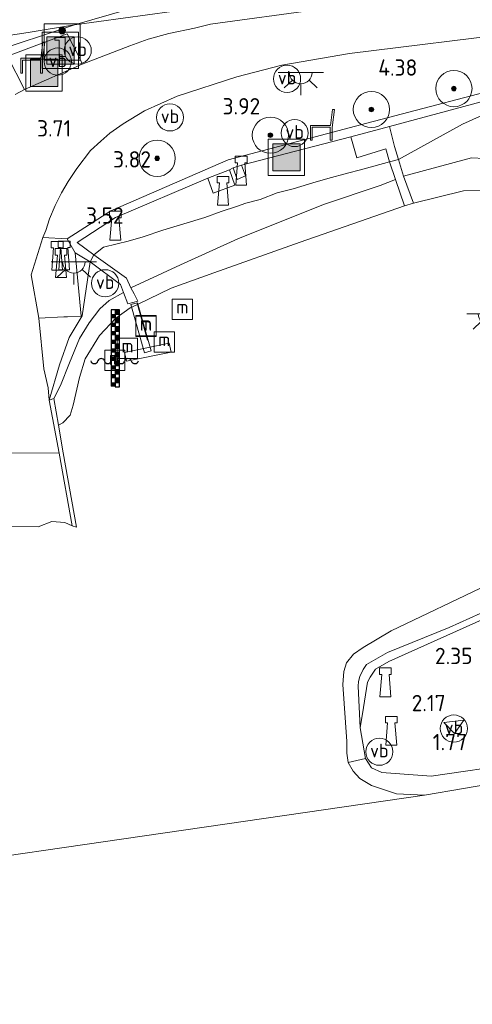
# Model space of a CAD drawing. Extents: x 130905 to 137824, y 412333 to 417928.
# Tile 28 of 256: x 131641 to 131691, y 413764 to 413873. Entities that reach past the tile are written whole.
import ezdxf
from ezdxf.enums import TextEntityAlignment as Align

# ---------------------------------------------------------------- set-up
doc = ezdxf.new("R2010")
doc.units = 0
for name, color, linetype, lineweight in [('B-ME-GK-BESCHOEIING_DAMWAND-GV', 130, 'Continuous', 18), ('B-ME-GR-BOOM-S', 90, 'Continuous', 25), ('B-ME-GR-GRAS-GV', 60, 'Continuous', 13), ('B-ME-GW-TALUD_KRUIN-G', 90, 'Continuous', 18), ('B-ME-GW-TALUD_TEEN-G', 90, 'Continuous', 18), ('B-ME-IE-MEUBILAIR_WATERWEGMEUBILAIR-S', 150, 'Continuous', 25), ('B-ME-IE-MEUBILAIR_WEGMEUBILAIR-S', 7, 'Continuous', 25), ('B-ME-IE-TERREINAFSCHEIDING_KUNSTMATIG_HEKWERK-G', 20, 'IE-TERREINAFSCHEIDING-KUNSTMATIG', 18), ('B-ME-KL-ET_LS_OV_LICHTPUNT-S', 190, 'Continuous', 25), ('B-ME-KW-KUNSTWERK_BRUG-GV', 170, 'Continuous', 18), ('B-ME-KW-KUNSTWERK_STEIGER-GV', 170, 'Continuous', 18), ('B-ME-OB-BEKLEDING_STEEN-GV', 30, 'Continuous', 18), ('B-ME-OB-BEKLEDING_STORTSTEEN-GV', 30, 'Continuous', 18), ('B-ME-OB-OEVERVOORZIENING-G', 7, 'Continuous', 18), ('B-ME-OG-WATER_HAVEN-GV', 170, 'Continuous', 18), ('B-ME-OG-WATER_RIVIER-GV', 130, 'Continuous', 18), ('B-ME-OG-WEG_TRAP-GV', 7, 'Continuous', 18), ('B-ME-VH-GOOT-GV', 170, 'Continuous', 18), ('B-ME-VH-VERHARDING_ASFALT-GV', 252, 'Continuous', 18), ('B-ME-VH-VERHARDING_BETON-GV', 252, 'Continuous', 18), ('B-ME-VH-VERHARDING_TEGEL-GV', 252, 'Continuous', 18), ('X-XX-AL-HOOGTELABEL-S', 7, 'Continuous', 25)]:
    doc.layers.add(name, color=color, linetype=linetype, lineweight=lineweight)
doc.styles.add('NLCS-ISO', font='NLCS-ISO.ttf')
doc.styles.add('NLCS-ISO-ANNOTATIVE-T18', font='NLCS-ISO.ttf', dxfattribs={"height": 1.8})
doc.linetypes.add('IE-TERREINAFSCHEIDING-KUNSTMATIG', pattern='A,4,[82,NLCS.SHX,S=0.75,R=90,X=0,Y=0],4,-2', length=10)

# ---------------------------------------------------------------- blocks, each defined once
blk = doc.blocks.new('SAL-HOOGTELABEL-SO')
at = {"color": 0, "linetype": 'ByBlock', "lineweight": -2, "style": 'NLCS-ISO-ANNOTATIVE-T18'}
blk.add_attdef('HOOGTE', text='', height=1.8, dxfattribs=at).set_placement((2.79, 0), align=Align.RIGHT)
blk = doc.blocks.new('SIE-WEG_ZITBANK-SO')
at = {"color": 0, "linetype": 'ByBlock', "lineweight": 18}
blk.add_lwpolyline([(-0.91, -1.63), (-0.91, -0.2), (1.09, -0.2), (1.09, -1.63), (1.29, -1.63), (1.29, -0.21), (1.54, 1.78), (1.33, 1.78), (1.11, 0), (-1.11, 0), (-1.11, -1.63)], close=True, dxfattribs=at)
blk = doc.blocks.new('SGR-BOOM_01-SO')
at = {"linetype": 'ByBlock', "lineweight": 18}
h = blk.add_hatch(color=0, dxfattribs=at)
h.dxf.hatch_style = 1
edge = h.paths.add_edge_path()
edge.add_arc((0, 0), 0.25, 0, 360)
at = {"color": 0, "linetype": 'ByBlock', "lineweight": 18}
for radius in [2, 0.25]:
    blk.add_circle((0, 0), radius, dxfattribs=at)
blk = doc.blocks.new('SIE-WATER_WATERSTANDMETER-SO')
h = blk.add_hatch(color=256)
h.dxf.hatch_style = 1
h.paths.add_polyline_path([(0.46, 5.64), (0, 5.64), (0, 5.17), (0.46, 5.17)])
h = blk.add_hatch(color=256)
h.dxf.hatch_style = 1
h.paths.add_polyline_path([(0, 5.17), (-0.46, 5.17), (-0.46, 4.7), (0, 4.7)])
h = blk.add_hatch(color=256)
h.dxf.hatch_style = 1
h.paths.add_polyline_path([(0.46, 4.7), (0, 4.7), (0, 4.22), (0.46, 4.22)])
h = blk.add_hatch(color=256)
h.dxf.hatch_style = 1
h.paths.add_polyline_path([(0, 4.22), (-0.46, 4.22), (-0.46, 3.75), (0, 3.75)])
h = blk.add_hatch(color=256)
h.dxf.hatch_style = 1
h.paths.add_polyline_path([(0, 3.28), (-0.46, 3.28), (-0.46, 2.81), (0, 2.81)])
h = blk.add_hatch(color=256)
h.dxf.hatch_style = 1
h.paths.add_polyline_path([(0.46, 3.75), (0, 3.75), (0, 3.28), (0.46, 3.28)])
h = blk.add_hatch(color=256)
h.dxf.hatch_style = 1
h.paths.add_polyline_path([(0, 2.34), (-0.46, 2.34), (-0.46, 1.86), (0, 1.86)])
h = blk.add_hatch(color=256)
h.dxf.hatch_style = 1
h.paths.add_polyline_path([(0.46, 2.81), (0, 2.81), (0, 2.34), (0.46, 2.34)])
h = blk.add_hatch(color=256)
h.dxf.hatch_style = 1
h.paths.add_polyline_path([(0, 1.39), (-0.46, 1.39), (-0.46, 0.92), (0, 0.92)])
h = blk.add_hatch(color=256)
h.dxf.hatch_style = 1
h.paths.add_polyline_path([(0.46, 1.86), (0, 1.86), (0, 1.39), (0.46, 1.39)])
h = blk.add_hatch(color=256)
h.dxf.hatch_style = 1
h.paths.add_polyline_path([(0, 0.45), (-0.46, 0.45), (-0.46, -0.02), (0, -0.02)])
h = blk.add_hatch(color=256)
h.dxf.hatch_style = 1
h.paths.add_polyline_path([(0.46, 0.92), (0, 0.92), (0, 0.45), (0.46, 0.45)])
h = blk.add_hatch(color=256)
h.dxf.hatch_style = 1
h.paths.add_polyline_path([(0, -0.49), (-0.46, -0.49), (-0.46, -0.97), (0, -0.97)])
h = blk.add_hatch(color=256)
h.dxf.hatch_style = 1
h.paths.add_polyline_path([(0.46, -0.02), (0, -0.02), (0, -0.49), (0.46, -0.49)])
h = blk.add_hatch(color=256)
h.dxf.hatch_style = 1
h.paths.add_polyline_path([(0.46, -0.97), (0, -0.97), (0, -1.44), (0.46, -1.44)])
h = blk.add_hatch(color=256)
h.dxf.hatch_style = 1
h.paths.add_polyline_path([(0, -1.44), (-0.46, -1.44), (-0.46, -1.91), (0, -1.91)])
h = blk.add_hatch(color=256)
h.dxf.hatch_style = 1
h.paths.add_polyline_path([(0.46, -1.91), (0, -1.91), (0, -2.38), (0.46, -2.38)])
h = blk.add_hatch(color=256)
h.dxf.hatch_style = 1
h.paths.add_polyline_path([(0, -2.38), (-0.46, -2.38), (-0.46, -2.85), (0, -2.85)])
blk.add_lwpolyline([(0.46, -2.79), (0.46, 5.64), (-0.46, 5.64), (-0.46, -2.79)])
for points in [[(0.46, 5.64), (0, 5.64), (0, 5.17), (0.46, 5.17)], [(0.46, 5.17), (0, 5.17), (0, 4.7), (0.46, 4.7)], [(0.46, 4.7), (0, 4.7), (0, 4.22), (0.46, 4.22)], [(0.46, 4.22), (0, 4.22), (0, 3.75), (0.46, 3.75)], [(0.46, 3.75), (0, 3.75), (0, 3.28), (0.46, 3.28)], [(0.46, 3.28), (0, 3.28), (0, 2.81), (0.46, 2.81)], [(0.46, 2.81), (0, 2.81), (0, 2.34), (0.46, 2.34)], [(0.46, 2.34), (0, 2.34), (0, 1.86), (0.46, 1.86)], [(0.46, 1.86), (0, 1.86), (0, 1.39), (0.46, 1.39)], [(0.46, 1.39), (0, 1.39), (0, 0.92), (0.46, 0.92)], [(0.46, 0.92), (0, 0.92), (0, 0.45), (0.46, 0.45)], [(0.46, 0.45), (0, 0.45), (0, -0.02), (0.46, -0.02)], [(0.46, -0.02), (0, -0.02), (0, -0.49), (0.46, -0.49)], [(0.46, -0.49), (0, -0.49), (0, -0.97), (0.46, -0.97)], [(0.46, -0.97), (0, -0.97), (0, -1.44), (0.46, -1.44)], [(0.46, -1.44), (0, -1.44), (0, -1.91), (0.46, -1.91)], [(0.46, -1.91), (0, -1.91), (0, -2.38), (0.46, -2.38)], [(0.46, -2.38), (0, -2.38), (0, -2.85), (0.46, -2.85)]]:
    blk.add_lwpolyline(points, close=True)
for centre, radius, start, end in [((-1.55, -0.12), 0.381, 16.8947, 163.1053), ((-0.08, -0.12), 0.381, 16.8947, 163.1053), ((1.4, -0.12), 0.381, 16.8947, 163.1053), ((-2.31, 0.11), 0.413, 196.8947, 343.1053), ((-0.82, 0.1), 0.391, 196.8947, 343.1053), ((0.66, 0.1), 0.391, 196.8947, 343.1053), ((2.16, 0.11), 0.413, 196.8947, 343.1053)]:
    blk.add_arc(centre, radius, start, end)
blk = doc.blocks.new('SIE-WEG_AFVALBAK-SO')
at = {"linetype": 'ByBlock', "lineweight": 18}
h = blk.add_hatch(color=0, dxfattribs=at)
h.dxf.hatch_style = 1
h.paths.add_polyline_path([(-1.5, -1.5), (1.5, -1.5), (1.5, 1.5), (-1.5, 1.5)])
at = {"color": 0, "linetype": 'ByBlock', "lineweight": 18}
for points in [[(-2, -2), (2, -2), (2, 2), (-2, 2)], [(-1.5, -1.5), (1.5, -1.5), (1.5, 1.5), (-1.5, 1.5)]]:
    blk.add_lwpolyline(points, close=True, dxfattribs=at)
blk = doc.blocks.new('SIE-WEG_VERKEERSBORD_INFORMATIE-SO')
at = {"linetype": 'ByBlock', "lineweight": 18}
h = blk.add_hatch(color=0, dxfattribs=at)
h.dxf.hatch_style = 1
edge = h.paths.add_edge_path()
edge.add_arc((0, 1.25), 0.373, 0, 360)
h = blk.add_hatch(color=0, dxfattribs=at)
h.dxf.hatch_style = 1
h.paths.add_polyline_path([(0.32, 0.49), (-0.82, 0.49), (-0.82, 0.19), (-0.32, 0.19), (-0.32, -1.62), (0.32, -1.62)])
at = {"color": 0, "linetype": 'ByBlock', "lineweight": 18}
for points in [[(-2, -2), (2, -2), (2, 2), (-2, 2)], [(0.32, 0.49), (-0.82, 0.49), (-0.82, 0.19), (-0.32, 0.19), (-0.32, -1.62), (0.32, -1.62)]]:
    blk.add_lwpolyline(points, close=True, dxfattribs=at)
blk.add_circle((0, 1.25), 0.373, dxfattribs=at)
blk = doc.blocks.new('SIE-WATER_BOLDER-SO')
at = {"color": 0, "linetype": 'ByBlock', "lineweight": 18}
blk.add_lwpolyline([(0.4, 0.87), (0.6, -1.59), (-0.6, -1.59), (-0.4, 0.87), (-0.65, 0.87), (-0.65, 1.59), (0.65, 1.59), (0.65, 0.87)], close=True, dxfattribs=at)
blk = doc.blocks.new('SIE-WATER_MEERPAAL-SO')
at = {"color": 0, "linetype": 'ByBlock', "lineweight": 18}
blk.add_lwpolyline([(-1.12, -1.12), (1.12, -1.12), (1.12, 1.12), (-1.12, 1.12)], close=True, dxfattribs=at)
at = {"color": 0, "linetype": 'ByBlock', "lineweight": 18, "style": 'NLCS-ISO'}
blk.add_text('m', height=1.5, dxfattribs=at).set_placement((0, 0.28), align=Align.MIDDLE_CENTER)
blk = doc.blocks.new('SIE-WEG_PAAL_VERKEERSBORD-SO')
at = {"color": 0, "linetype": 'ByBlock', "lineweight": 18}
blk.add_circle((0, 0), 1.5, dxfattribs=at)
at = {"color": 0, "linetype": 'ByBlock', "lineweight": 18, "style": 'NLCS-ISO'}
blk.add_text('vb', height=1.5, dxfattribs=at).set_placement((0, 0.13), align=Align.MIDDLE_CENTER)
blk = doc.blocks.new('SKL-ET_OV_LICHTPUNT-SO')
at = {"color": 0, "linetype": 'ByBlock', "lineweight": 18}
for points in [[(-1.25, 0), (-2.5, 0)], [(1.25, 0), (2.5, 0)], [(-0.92, -0.85), (-1.83, -1.7)], [(0.92, -0.85), (1.83, -1.7)], [(0, -1.25), (0, -2.5)]]:
    blk.add_lwpolyline(points, dxfattribs=at)
blk.add_lwpolyline([(0, 0), (1.25, 0, -1), (-1.25, 0)], format="xyb", close=True, dxfattribs=at)

msp = doc.modelspace()

# ---------------------------------------------------------------- linework, layer by layer
at = {"layer": 'B-ME-GK-BESCHOEIING_DAMWAND-GV'}
msp.add_polyline3d([(131646.142, 413824.728, 0.9), (131647.589, 413816.533, 0.9), (131647.109, 413816.689, 0.9), (131645.69, 413824.685, 1.867), (131644.593, 413830.536, 2.281), (131645.083, 413830.736, 2.292), (131645.606, 413827.768, 0.9)], close=True, dxfattribs=at)
at = {"layer": 'B-ME-GR-GRAS-GV'}
for points in [[(131640.736, 413874.491, 5.625), (131643.994, 413875.157, 5.501), (131647.282, 413875.587, 5.473), (131650.339, 413876.237, 5.502), (131653.536, 413876.924, 5.472), (131657.042, 413878.004, 5.571), (131659.974, 413878.987, 5.634), (131662.651, 413879.735, 5.753), (131664.993, 413880.084, 5.779), (131667.137, 413880.017, 5.68), (131669.415, 413880.028, 5.627), (131670.922, 413879.75, 5.619), (131673.5, 413879.579, 5.645), (131684.893, 413877.401, 4.993), (131683.198, 413876.502, 4.596), (131677.058, 413875.677, 4.384), (131668.448, 413875.975, 4.559), (131658.404, 413874.502, 4.571), (131653.129, 413873.587, 4.559), (131647.363, 413871.933, 4.457), (131642.262, 413871.107, 4.619), (131635.694, 413870.083, 4.704)], [(131697.325, 413865.714, 4.216), (131679.638, 413861.102, 3.97), (131664.344, 413857.033, 3.884), (131651.378, 413851.425, 3.714), (131646.555, 413848.327, 3.516), (131643.9, 413848.49, 3.437), (131644.211, 413849.266, 3.49), (131644.623, 413850.545, 3.522), (131645.241, 413852.022, 3.539), (131645.953, 413853.398, 3.555), (131646.696, 413854.648, 3.563), (131647.636, 413856.092, 3.575), (131649.157, 413858.062, 3.632), (131650.279, 413859.087, 3.64), (131651.266, 413859.967, 3.644), (131652.759, 413861.032, 3.656), (131655.089, 413862.431, 3.672), (131658.707, 413864.073, 3.844), (131665.27, 413866.215, 3.867), (131670.251, 413867.485, 4.121), (131677.728, 413868.756, 4.217), (131696.808, 413871.128, 4.571)], [(131692.621, 413857.178, 2.295), (131691.191, 413857.265, 2.311), (131683.676, 413855.248, 2.191), (131683.115, 413857.078, 3.007), (131690.198, 413860.985, 3.684), (131692.043, 413861.822, 4.049)], [(131696.968, 413808.397, 2.347), (131682.044, 413801.706, 2.248), (131680.581, 413800.855, 2.244), (131680.01, 413799.986, 2.211), (131679.701, 413799.428, 2.157), (131679.259, 413796.625, 2.056), (131678.878, 413794.389, 1.856), (131678.659, 413798.97, 1.861), (131678.716, 413799.514, 1.857), (131678.868, 413800.071, 1.861), (131679.219, 413800.831, 1.977), (131679.602, 413801.379, 1.952), (131681.908, 413802.697, 1.989), (131688.709, 413805.471, 2.004), (131697.811, 413809.57, 2.076)], [(131696.33, 413790.466, 1.356), (131686.709, 413789.076, 1.444), (131681.296, 413789.449, 1.344), (131680.146, 413789.976, 1.381), (131679.463, 413791.005, 1.431), (131678.878, 413794.389, 1.856), (131679.259, 413796.625, 2.056), (131679.701, 413799.428, 2.157), (131680.01, 413799.986, 2.211), (131680.581, 413800.855, 2.244), (131682.044, 413801.706, 2.248), (131696.968, 413808.397, 2.347)]]:
    msp.add_polyline3d(points, dxfattribs=at)
for points in [[(131666.167, 413874.52, 4.406), (131647.363, 413871.933, 4.457), (131653.129, 413873.587, 4.559), (131658.404, 413874.502, 4.571), (131668.448, 413875.975, 4.559), (131677.058, 413875.677, 4.384)], [(131572.266, 413856.726, 2.682), (131571.422, 413856.656, 2.644), (131569.944, 413856.975, 2.582), (131572.667, 413857.931, 3.073), (131574, 413858.483, 3.21), (131575.656, 413859.037, 3.324), (131580.651, 413860.295, 3.372), (131588.19, 413862.034, 3.458), (131601.108, 413864.446, 3.521), (131611.477, 413866.345, 3.987), (131620.761, 413867.923, 4.155), (131626.782, 413868.781, 4.444), (131631.408, 413869.617, 4.71), (131635.694, 413870.083, 4.704), (131642.262, 413871.107, 4.619), (131647.363, 413871.933, 4.457), (131637.822, 413868.779, 4.169), (131631.433, 413867.068, 3.932), (131628.958, 413866.859, 3.882), (131624.525, 413866.776, 3.794), (131610.32, 413865.183, 3.519), (131594.839, 413862.603, 3.219), (131578.77, 413858.492, 2.919)], [(131696.609, 413864.605, 4.166), (131704.54, 413843.512, 3.21), (131704.334, 413843.363, 3.227), (131703.657, 413843.953, 3.281), (131703.476, 413844.27, 3.344), (131702.834, 413845.396, 3.363), (131701.891, 413847.592, 3.502), (131698.118, 413857.723, 3.79), (131696.591, 413860.248, 3.974), (131695.49, 413861.347, 3.953), (131694.147, 413861.97, 4.049), (131693.004, 413861.987, 4.049), (131692.043, 413861.822, 4.049), (131690.198, 413860.985, 3.684), (131683.115, 413857.078, 3.007), (131682.68, 413858.498, 3.444), (131682.112, 413860.734, 3.827)], [(131677.845, 413859.585, 3.74), (131678.517, 413857.26, 3.351), (131681.722, 413858.239, 3.311), (131682.112, 413856.813, 3.036), (131679.338, 413856.035, 3.102), (131677.083, 413855.48, 3.145), (131675.719, 413855.095, 3.216), (131674.029, 413854.61, 3.224), (131671.493, 413853.863, 3.195), (131669.727, 413853.404, 3.41), (131667.871, 413852.668, 3.139), (131666.288, 413852.263, 3.214), (131665.255, 413851.898, 3.328), (131663.572, 413851.359, 3.242), (131661.766, 413850.665, 3.302), (131657.139, 413849.285, 3.319), (131654.939, 413848.566, 3.341), (131653.294, 413848.081, 3.424), (131652.08, 413847.794, 3.421), (131650.572, 413847.393, 3.619), (131649.525, 413846.581, 3.432), (131647.688, 413847.907, 3.619), (131651.9, 413850.701, 3.616), (131662.09, 413855.003, 3.757), (131662.687, 413853.361, 3.676), (131665.064, 413854.24, 3.664), (131664.47, 413855.939, 3.81), (131664.88, 413856.177, 3.809), (131665.32, 413854.874, 3.769), (131666.228, 413855.27, 3.644), (131665.784, 413856.45, 3.8)], [(131659.067, 413845.456, 1.97), (131653.602, 413842.924, 1.893), (131653.131, 413843.998, 2.488), (131649.525, 413846.581, 3.432), (131650.572, 413847.393, 3.619), (131652.08, 413847.794, 3.421), (131653.294, 413848.081, 3.424), (131654.939, 413848.566, 3.341), (131657.139, 413849.285, 3.319), (131661.766, 413850.665, 3.302), (131663.572, 413851.359, 3.242), (131665.255, 413851.898, 3.328), (131666.288, 413852.263, 3.214), (131667.871, 413852.668, 3.139), (131669.727, 413853.404, 3.41), (131671.493, 413853.863, 3.195), (131674.029, 413854.61, 3.224), (131675.719, 413855.095, 3.216), (131677.083, 413855.48, 3.145), (131679.338, 413856.035, 3.102), (131682.112, 413856.813, 3.036), (131682.804, 413854.868, 2.181), (131681.097, 413854.21, 2.282), (131674.844, 413852.112, 2.262), (131665.393, 413848.321, 2.023)], [(131645.705, 413834.414, 2.485), (131644.593, 413830.536, 2.281), (131644.463, 413831.912, 2.443), (131643.998, 413833.98, 2.581), (131643.433, 413839.576, 2.947), (131646.198, 413839.714, 2.921), (131646.615, 413839.734, 2.917), (131648.099, 413839.808, 2.902), (131647.436, 413846.789, 3.454), (131649.116, 413845.781, 3.346), (131648.214, 413839.853, 2.815), (131646.784, 413837.445, 2.756)], [(131645.083, 413830.736, 2.292), (131644.593, 413830.536, 2.281), (131645.705, 413834.414, 2.485), (131646.784, 413837.445, 2.756), (131648.214, 413839.853, 2.815), (131649.116, 413845.781, 3.346), (131652.449, 413843.302, 2.396), (131652.791, 413842.4, 1.994), (131651.211, 413841.532, 1.983), (131650.167, 413840.617, 1.987), (131648.998, 413839.064, 1.991), (131647.925, 413837.337, 1.983), (131646.838, 413834.653, 1.954), (131645.831, 413832.15, 2.065)], [(131688.135, 413794.995, 2.108), (131689.312, 413793.779, 2.08), (131690.313, 413795.22, 2.068)]]:
    msp.add_polyline3d(points, close=True, dxfattribs=at)
at = {"layer": 'B-ME-GW-TALUD_KRUIN-G'}
for points in [[(131704.54, 413843.512, 3.21), (131704.334, 413843.363, 3.227), (131703.657, 413843.953, 3.281), (131703.476, 413844.27, 3.344), (131702.834, 413845.396, 3.363), (131701.891, 413847.592, 3.502), (131698.118, 413857.723, 3.79), (131696.591, 413860.248, 3.974), (131695.49, 413861.347, 3.953), (131694.147, 413861.97, 4.049), (131693.004, 413861.987, 4.049), (131692.043, 413861.822, 4.049), (131690.198, 413860.985, 3.684), (131683.115, 413857.078, 3.007)], [(131682.112, 413856.813, 3.036), (131679.338, 413856.035, 3.102), (131677.083, 413855.48, 3.145), (131675.719, 413855.095, 3.216), (131674.029, 413854.61, 3.224), (131671.493, 413853.863, 3.195), (131669.727, 413853.404, 3.41), (131667.871, 413852.668, 3.139), (131666.288, 413852.263, 3.214), (131665.255, 413851.898, 3.328), (131663.572, 413851.359, 3.242), (131661.766, 413850.665, 3.302), (131657.139, 413849.285, 3.319), (131654.939, 413848.566, 3.341), (131653.294, 413848.081, 3.424), (131652.08, 413847.794, 3.421), (131650.572, 413847.393, 3.619), (131649.525, 413846.581, 3.432), (131649.116, 413845.781, 3.346), (131648.214, 413839.853, 2.815), (131646.784, 413837.445, 2.756), (131645.705, 413834.414, 2.485)], [(131678.878, 413794.389, 1.856), (131679.259, 413796.625, 2.056), (131679.701, 413799.428, 2.157), (131680.01, 413799.986, 2.211), (131680.581, 413800.855, 2.244), (131682.044, 413801.706, 2.248), (131696.968, 413808.397, 2.347), (131702.027, 413811.121, 2.251), (131704.461, 413812.841, 2.281), (131705.596, 413813.909, 2.227), (131706.1, 413814.558, 2.284), (131706.683, 413815.474, 2.276), (131707.108, 413816.186, 2.289), (131707.467, 413817.488, 2.285), (131707.44, 413818.672, 2.335), (131707.237, 413819.79, 2.248), (131706.995, 413821.089, 2.293), (131706.645, 413822.293, 2.255), (131705.936, 413825.04, 2.372), (131701.26, 413841.416, 2.489), (131701.475, 413842.468, 2.659)], [(131645.705, 413834.414, 2.485), (131644.593, 413830.536, 2.281)], [(131721.185, 413794.553, 1.204), (131717.291, 413793.869, 1.27), (131710.023, 413792.595, 1.394), (131696.33, 413790.466, 1.356), (131686.709, 413789.076, 1.444), (131681.296, 413789.449, 1.344), (131680.146, 413789.976, 1.381), (131679.463, 413791.005, 1.431), (131678.878, 413794.389, 1.856)]]:
    msp.add_polyline3d(points, dxfattribs=at)
at = {"layer": 'B-ME-GW-TALUD_TEEN-G'}
msp.add_polyline3d([(131569.944, 413856.975, 2.582), (131571.422, 413856.656, 2.644), (131572.266, 413856.726, 2.682), (131578.77, 413858.492, 2.919), (131594.839, 413862.603, 3.219), (131610.32, 413865.183, 3.519), (131624.525, 413866.776, 3.794), (131628.958, 413866.859, 3.882), (131631.433, 413867.068, 3.932), (131637.822, 413868.779, 4.169), (131647.363, 413871.933, 4.457), (131653.129, 413873.587, 4.559), (131658.404, 413874.502, 4.571), (131668.448, 413875.975, 4.559), (131677.058, 413875.677, 4.384), (131680.085, 413875.074, 4.346), (131681.747, 413874.974, 4.221)], dxfattribs=at)
at = {"layer": 'B-ME-IE-TERREINAFSCHEIDING_KUNSTMATIG_HEKWERK-G'}
for points in [[(131685.418, 413877.763, 4.993), (131684.893, 413877.401, 4.993), (131683.198, 413876.502, 4.596), (131677.058, 413875.677, 4.384), (131666.167, 413874.52, 4.406), (131647.363, 413871.933, 4.457), (131642.262, 413871.107, 4.619), (131635.694, 413870.083, 4.704), (131631.408, 413869.617, 4.71), (131626.782, 413868.781, 4.444), (131620.761, 413867.923, 4.155), (131611.477, 413866.345, 3.987), (131601.108, 413864.446, 3.521), (131588.19, 413862.034, 3.458), (131580.651, 413860.295, 3.372), (131575.656, 413859.037, 3.324), (131574, 413858.483, 3.21), (131572.667, 413857.931, 3.073), (131569.944, 413856.975, 2.582)], [(131654.294, 413841.219, 1.403), (131654.328, 413841.1, 0.9), (131655.437, 413837.16, 1.472)]]:
    msp.add_polyline3d(points, dxfattribs=at)
at = {"layer": 'B-ME-KW-KUNSTWERK_BRUG-GV'}
msp.add_polyline3d([(131655.826, 413835.962, 1.492), (131655.095, 413835.756, 1.48), (131653.598, 413841.075, 1.379), (131654.329, 413841.281, 1.405)], close=True, dxfattribs=at)
at = {"layer": 'B-ME-KW-KUNSTWERK_STEIGER-GV'}
msp.add_polyline3d([(131658.045, 413835.836, 1.321), (131653.115, 413834.827, 1.362), (131652.886, 413835.783, 1.392), (131657.828, 413836.832, 1.334)], close=True, dxfattribs=at)
at = {"layer": 'B-ME-OB-BEKLEDING_STEEN-GV'}
for points in [[(131692.476, 413853.657, 0.9), (131690.277, 413853.638, 0.9), (131684.768, 413852.269, 0.9), (131683.676, 413855.248, 2.191), (131691.191, 413857.265, 2.311), (131692.621, 413857.178, 2.295)], [(131697.811, 413809.57, 2.076), (131688.709, 413805.471, 2.004), (131681.908, 413802.697, 1.989), (131679.602, 413801.379, 1.952), (131679.219, 413800.831, 1.977), (131678.868, 413800.071, 1.861), (131678.716, 413799.514, 1.857), (131678.659, 413798.97, 1.861), (131678.878, 413794.389, 1.856), (131679.463, 413791.005, 1.431), (131677.568, 413790.57, 0.9), (131677.41, 413791.597, 0.9), (131677.437, 413792.885, 0.9), (131676.966, 413799.168, 0.9), (131677.098, 413800.591, 0.9), (131677.371, 413801.544, 0.9), (131678.169, 413802.526, 0.9), (131679.204, 413803.254, 0.9), (131682.325, 413805.107, 0.9), (131692.926, 413810.162, 0.9)]]:
    msp.add_polyline3d(points, dxfattribs=at)
msp.add_polyline3d([(131658.039, 413842.876, 0.9), (131654.328, 413841.1, 0.9), (131653.535, 413840.721, 0.9), (131651.937, 413839.578, 0.9), (131650.125, 413837.652, 0.9), (131648.556, 413835.107, 0.9), (131647.926, 413833.019, 0.9), (131647.24, 413829.996, 0.9), (131646.908, 413828.872, 0.9), (131646.1, 413828.028, 0.9), (131645.606, 413827.768, 0.9), (131645.083, 413830.736, 2.292), (131645.831, 413832.15, 2.065), (131646.838, 413834.653, 1.954), (131647.925, 413837.337, 1.983), (131648.998, 413839.064, 1.991), (131650.167, 413840.617, 1.987), (131651.211, 413841.532, 1.983), (131652.791, 413842.4, 1.994), (131653.268, 413841.147, 1.436), (131654.351, 413841.462, 1.444), (131653.955, 413842.245, 1.597), (131653.602, 413842.924, 1.893), (131659.067, 413845.456, 1.97), (131665.393, 413848.321, 2.023), (131674.844, 413852.112, 2.262), (131681.097, 413854.21, 2.282), (131682.804, 413854.868, 2.181), (131683.785, 413851.962, 0.9), (131672.285, 413847.944, 0.9), (131662.731, 413844.585, 0.9)], close=True, dxfattribs=at)
at = {"layer": 'B-ME-OB-BEKLEDING_STORTSTEEN-GV'}
msp.add_polyline3d([(131710.156, 413790.8, 0.9), (131694.575, 413788.426, 0.9), (131685.99, 413786.981, 0.9), (131682.892, 413787.121, 0.9), (131680.135, 413788.021, 0.9), (131678.857, 413788.788, 0.9), (131678.115, 413789.618, 0.9), (131677.568, 413790.57, 0.9), (131679.463, 413791.005, 1.431), (131680.146, 413789.976, 1.381), (131681.296, 413789.449, 1.344), (131686.709, 413789.076, 1.444), (131696.33, 413790.466, 1.356), (131710.023, 413792.595, 1.394), (131717.291, 413793.869, 1.27), (131721.185, 413794.553, 1.204), (131720.948, 413792.513, 0.9), (131719.382, 413792.385, 0.9)], close=True, dxfattribs=at)
at = {"layer": 'B-ME-OB-OEVERVOORZIENING-G'}
for points in [[(131636.314, 413816.629, 0.9), (131643.385, 413816.576, 0.9), (131644.885, 413817.162, 0.9), (131646.296, 413817.053, 0.9), (131647.109, 413816.689, 0.9), (131647.589, 413816.533, 0.9), (131646.142, 413824.728, 0.9), (131645.606, 413827.768, 0.9), (131646.1, 413828.028, 0.9), (131646.908, 413828.872, 0.9), (131647.24, 413829.996, 0.9), (131647.926, 413833.019, 0.9), (131648.556, 413835.107, 0.9), (131650.125, 413837.652, 0.9), (131651.937, 413839.578, 0.9), (131653.535, 413840.721, 0.9), (131654.328, 413841.1, 0.9), (131658.039, 413842.876, 0.9), (131662.731, 413844.585, 0.9), (131672.285, 413847.944, 0.9), (131683.785, 413851.962, 0.9), (131684.768, 413852.269, 0.9), (131690.277, 413853.638, 0.9), (131692.476, 413853.657, 0.9)], [(131692.926, 413810.162, 0.9), (131682.325, 413805.107, 0.9), (131679.204, 413803.254, 0.9), (131678.169, 413802.526, 0.9), (131677.371, 413801.544, 0.9), (131677.098, 413800.591, 0.9), (131676.966, 413799.168, 0.9), (131677.437, 413792.885, 0.9), (131677.41, 413791.597, 0.9), (131677.568, 413790.57, 0.9), (131678.115, 413789.618, 0.9), (131678.857, 413788.788, 0.9), (131680.135, 413788.021, 0.9), (131682.892, 413787.121, 0.9), (131685.99, 413786.981, 0.9), (131694.575, 413788.426, 0.9)]]:
    msp.add_polyline3d(points, dxfattribs=at)
at = {"layer": 'B-ME-OG-WATER_HAVEN-GV'}
for points in [[(131636.314, 413816.629, 0.9), (131643.385, 413816.576, 0.9), (131644.885, 413817.162, 0.9), (131646.296, 413817.053, 0.9), (131647.109, 413816.689, 0.9), (131647.589, 413816.533, 0.9), (131646.142, 413824.728, 0.9), (131645.606, 413827.768, 0.9), (131646.1, 413828.028, 0.9), (131646.908, 413828.872, 0.9), (131647.24, 413829.996, 0.9), (131647.926, 413833.019, 0.9), (131648.556, 413835.107, 0.9), (131650.125, 413837.652, 0.9), (131651.937, 413839.578, 0.9), (131653.535, 413840.721, 0.9), (131654.328, 413841.1, 0.9), (131658.039, 413842.876, 0.9), (131662.731, 413844.585, 0.9), (131672.285, 413847.944, 0.9), (131683.785, 413851.962, 0.9), (131684.768, 413852.269, 0.9), (131690.277, 413853.638, 0.9), (131692.476, 413853.657, 0.9)], [(131692.926, 413810.162, 0.9), (131682.325, 413805.107, 0.9), (131679.204, 413803.254, 0.9), (131678.169, 413802.526, 0.9), (131677.371, 413801.544, 0.9), (131677.098, 413800.591, 0.9), (131676.966, 413799.168, 0.9), (131677.437, 413792.885, 0.9), (131677.41, 413791.597, 0.9), (131677.568, 413790.57, 0.9), (131678.115, 413789.618, 0.9), (131678.857, 413788.788, 0.9), (131680.135, 413788.021, 0.9), (131682.892, 413787.121, 0.9), (131685.99, 413786.981, 0.9), (131599.885, 413774.449, 0.9)]]:
    msp.add_polyline3d(points, dxfattribs=at)
at = {"layer": 'B-ME-OG-WATER_RIVIER-GV'}
msp.add_polyline3d([(131541.258, 413767.312, 0.9), (131580.702, 413771.971, 0.9), (131584.512, 413772.346, 0.9), (131593.728, 413773.191, 0.9), (131598.203, 413773.888, 0.9), (131599.885, 413774.449, 0.9), (131685.99, 413786.981, 0.9), (131694.575, 413788.426, 0.9), (131710.156, 413790.8, 0.9), (131719.382, 413792.385, 0.9), (131720.948, 413792.513, 0.9), (131697.183, 413573.571, 0.9)], dxfattribs=at)
at = {"layer": 'B-ME-OG-WEG_TRAP-GV'}
msp.add_polyline3d([(131684.768, 413852.269, 0.9), (131683.785, 413851.962, 0.9), (131682.804, 413854.868, 2.181), (131682.112, 413856.813, 3.036), (131683.115, 413857.078, 3.007), (131683.676, 413855.248, 2.191)], close=True, dxfattribs=at)
at = {"layer": 'B-ME-VH-GOOT-GV'}
for points in [[(131637.822, 413868.779, 4.169), (131647.363, 413871.933, 4.457), (131666.167, 413874.52, 4.406)], [(131674.252, 413873.617, 4.142), (131662.386, 413872.004, 3.976), (131660.608, 413871.571, 3.98), (131657.798, 413870.98, 3.948), (131655.492, 413870.34, 3.932), (131653.493, 413869.63, 3.911), (131648.232, 413867.613, 3.77), (131648.068, 413868.015, 3.786), (131646.58, 413870.929, 3.915), (131639.995, 413868.481, 3.92), (131641.875, 413864.799, 3.576), (131640.832, 413864.265, 3.564)]]:
    msp.add_polyline3d(points, dxfattribs=at)
at = {"layer": 'B-ME-VH-VERHARDING_ASFALT-GV'}
for points in [[(131640.832, 413864.265, 3.564), (131641.875, 413864.799, 3.576), (131648.232, 413867.613, 3.77), (131653.493, 413869.63, 3.911), (131655.492, 413870.34, 3.932), (131657.798, 413870.98, 3.948), (131660.608, 413871.571, 3.98), (131662.386, 413872.004, 3.976), (131674.252, 413873.617, 4.142)], [(131696.808, 413871.128, 4.571), (131677.728, 413868.756, 4.217), (131670.251, 413867.485, 4.121), (131665.27, 413866.215, 3.867), (131658.707, 413864.073, 3.844), (131655.089, 413862.431, 3.672), (131652.759, 413861.032, 3.656), (131651.266, 413859.967, 3.644), (131650.279, 413859.087, 3.64), (131649.157, 413858.062, 3.632), (131647.636, 413856.092, 3.575), (131646.696, 413854.648, 3.563), (131645.953, 413853.398, 3.555), (131645.241, 413852.022, 3.539), (131644.623, 413850.545, 3.522), (131644.211, 413849.266, 3.49), (131643.9, 413848.49, 3.437), (131642.58, 413844.372, 3.347), (131643.433, 413839.576, 2.947), (131643.998, 413833.98, 2.581), (131644.463, 413831.912, 2.443), (131644.593, 413830.536, 2.281), (131645.69, 413824.685, 1.867), (131632.771, 413824.736, 1.918)]]:
    msp.add_polyline3d(points, dxfattribs=at)
at = {"layer": 'B-ME-VH-VERHARDING_BETON-GV'}
for points in [[(131682.68, 413858.498, 3.444), (131683.115, 413857.078, 3.007), (131682.112, 413856.813, 3.036), (131681.722, 413858.239, 3.311), (131678.517, 413857.26, 3.351), (131677.845, 413859.585, 3.74), (131682.112, 413860.734, 3.827)], [(131665.064, 413854.24, 3.664), (131662.687, 413853.361, 3.676), (131662.09, 413855.003, 3.757), (131664.47, 413855.939, 3.81)], [(131666.228, 413855.27, 3.644), (131665.32, 413854.874, 3.769), (131664.88, 413856.177, 3.809), (131665.784, 413856.45, 3.8)], [(131646.198, 413839.714, 2.921), (131643.433, 413839.576, 2.947), (131642.58, 413844.372, 3.347), (131643.9, 413848.49, 3.437), (131646.555, 413848.327, 3.516), (131647.436, 413846.789, 3.454), (131648.099, 413839.808, 2.902), (131646.615, 413839.734, 2.917)], [(131645.69, 413824.685, 1.867), (131647.109, 413816.689, 0.9), (131646.296, 413817.053, 0.9), (131644.885, 413817.162, 0.9), (131643.385, 413816.576, 0.9), (131636.314, 413816.629, 0.9), (131633.83, 413816.739, 0.9), (131632.438, 413816.428, 0.9), (131631.57, 413815.797, 0.9), (131632.771, 413824.736, 1.918)], [(131690.313, 413795.22, 2.068), (131689.312, 413793.779, 2.08), (131688.135, 413794.995, 2.108)]]:
    msp.add_polyline3d(points, close=True, dxfattribs=at)
at = {"layer": 'B-ME-VH-VERHARDING_TEGEL-GV'}
for points in [[(131648.232, 413867.613, 3.77), (131641.875, 413864.799, 3.576), (131639.995, 413868.481, 3.92), (131646.58, 413870.929, 3.915), (131648.068, 413868.015, 3.786)], [(131697.325, 413865.714, 4.216), (131705.794, 413843.975, 3.21), (131704.54, 413843.512, 3.21), (131696.609, 413864.605, 4.166), (131682.112, 413860.734, 3.827), (131677.845, 413859.585, 3.74), (131665.784, 413856.45, 3.8), (131664.88, 413856.177, 3.809), (131664.47, 413855.939, 3.81), (131662.09, 413855.003, 3.757), (131651.9, 413850.701, 3.616), (131647.688, 413847.907, 3.619), (131649.525, 413846.581, 3.432), (131649.116, 413845.781, 3.346), (131647.436, 413846.789, 3.454), (131646.555, 413848.327, 3.516), (131651.378, 413851.425, 3.714), (131664.344, 413857.033, 3.884), (131679.638, 413861.102, 3.97)], [(131654.351, 413841.462, 1.444), (131653.268, 413841.147, 1.436), (131652.791, 413842.4, 1.994), (131652.449, 413843.302, 2.396), (131649.116, 413845.781, 3.346), (131649.525, 413846.581, 3.432), (131653.131, 413843.998, 2.488), (131653.602, 413842.924, 1.893), (131653.955, 413842.245, 1.597)]]:
    msp.add_polyline3d(points, close=True, dxfattribs=at)

# ---------------------------------------------------------------- block references
at = {"layer": 'B-ME-GR-BOOM-S'}
for p in [(131689.231, 413864.903, 4.124), (131680.132, 413862.595, 4.037), (131668.99, 413859.761, 3.9), (131656.495, 413857.213, 3.85)]:
    msp.add_blockref('SGR-BOOM_01-SO', p, dxfattribs=at)
at = {"layer": 'B-ME-IE-MEUBILAIR_WATERWEGMEUBILAIR-S'}
for name, p in [('SIE-WATER_BOLDER-SO', (131665.766, 413855.851, 3.83)), ('SIE-WATER_BOLDER-SO', (131663.767, 413853.622, 3.755)), ('SIE-WATER_BOLDER-SO', (131651.884, 413849.779, 3.654)), ('SIE-WATER_BOLDER-SO', (131645.466, 413846.455, 3.502)), ('SIE-WATER_BOLDER-SO', (131645.888, 413845.666, 3.498)), ('SIE-WATER_BOLDER-SO', (131646.237, 413846.495, 3.502)), ('SIE-WATER_MEERPAAL-SO', (131659.277, 413840.556, 2.454)), ('SIE-WATER_WATERSTANDMETER-SO', (131651.875, 413834.865, 0.391)), ('SIE-WATER_MEERPAAL-SO', (131655.258, 413838.747, 0.391)), ('SIE-WATER_MEERPAAL-SO', (131655.268, 413838.667, 3.016)), ('SIE-WATER_MEERPAAL-SO', (131657.278, 413836.959, 3.012)), ('SIE-WATER_MEERPAAL-SO', (131653.213, 413836.255, 2.716)), ('SIE-WATER_MEERPAAL-SO', (131651.825, 413834.915, 3.004)), ('SIE-WATER_BOLDER-SO', (131681.677, 413799.415, 2.173)), ('SIE-WATER_BOLDER-SO', (131682.321, 413794.055, 1.946))]:
    msp.add_blockref(name, p, dxfattribs=at)
at = {"layer": 'B-ME-IE-MEUBILAIR_WEGMEUBILAIR-S'}
for name, p in [('SIE-WEG_AFVALBAK-SO', (131645.826, 413869.109, 3.948)), ('SIE-WEG_VERKEERSBORD_INFORMATIE-SO', (131646.017, 413870.052, 3.939)), ('SIE-WEG_ZITBANK-SO', (131642.553, 413868.24, 3.903)), ('SIE-WEG_PAAL_VERKEERSBORD-SO', (131647.728, 413869.109, 3.981)), ('SIE-WEG_PAAL_VERKEERSBORD-SO', (131645.529, 413867.884, 3.794)), ('SIE-WEG_AFVALBAK-SO', (131644.023, 413866.631, 3.808)), ('SIE-WEG_PAAL_VERKEERSBORD-SO', (131670.826, 413865.977, 4.033)), ('SIE-WEG_PAAL_VERKEERSBORD-SO', (131657.911, 413861.725, 3.956)), ('SIE-WEG_ZITBANK-SO', (131674.504, 413860.83, 3.998)), ('SIE-WEG_PAAL_VERKEERSBORD-SO', (131671.666, 413859.999, 4.058)), ('SIE-WEG_AFVALBAK-SO', (131670.756, 413857.318, 3.872)), ('SIE-WEG_PAAL_VERKEERSBORD-SO', (131650.76, 413843.428, 2.947)), ('SIE-WEG_PAAL_VERKEERSBORD-SO', (131689.232, 413794.31, 2.12)), ('SIE-WEG_PAAL_VERKEERSBORD-SO', (131681.004, 413791.755, 1.825))]:
    msp.add_blockref(name, p, dxfattribs=at)
at = {"layer": 'B-ME-KL-ET_LS_OV_LICHTPUNT-S'}
for p in [(131672.333, 413866.672, 4.029), (131647.301, 413845.802, 3.454), (131693.176, 413840.049, 4.552)]:
    msp.add_blockref('SKL-ET_OV_LICHTPUNT-SO', p, dxfattribs=at)
at = {"layer": 'X-XX-AL-HOOGTELABEL-S'}
for p, values in [((131682.402, 413866.323, 4.379), {'HOOGTE': '4.38'}), ((131665.072, 413862.054, 3.917), {'HOOGTE': '3.92'}), ((131644.234, 413859.616, 3.712), {'HOOGTE': '3.71'}), ((131653.026, 413856.197, 3.817), {'HOOGTE': '3.82'}), ((131650.001, 413850.001, 3.522), {'HOOGTE': '3.52'}), ((131688.493, 413801.419, 2.354), {'HOOGTE': '2.35'}), ((131685.526, 413796.223, 2.172), {'HOOGTE': '2.17'}), ((131687.881, 413791.921, 1.767), {'HOOGTE': '1.77'})]:
    msp.add_blockref('SAL-HOOGTELABEL-SO', p, dxfattribs=at).add_auto_attribs(values)

doc.saveas('drawing.dxf')
